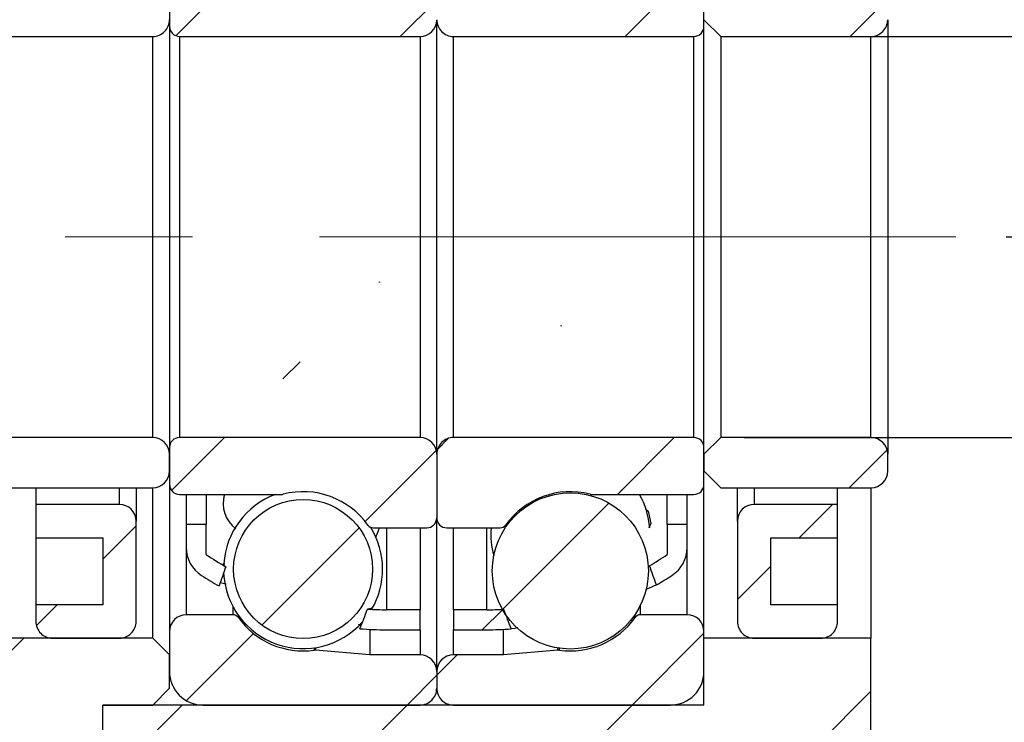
# Model space of a CAD drawing. Header units: millimetres. Extents: x 28 to 287, y 14 to 199.
# Tile 4 of 6: x 235 to 254, y 44 to 58. Entities that reach past the tile are written whole.
import ezdxf

# ---------------------------------------------------------------- set-up
doc = ezdxf.new("R2010")
doc.units = ezdxf.units.MM
doc.linetypes.add('CENTERX2', pattern=[20.319999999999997, 12.7, -2.54, 2.54, -2.54])
doc.layers.add('FORMAT', color=7, linetype='Continuous')
doc.styles.add('SLDTEXTSTYLE0', font='TXT', dxfattribs={"width": 0.75})
doc.dimstyles.new('SLDDIMSTYLE2', dxfattribs={"dimtxt": 3.5, "dimasz": 2.5, "dimexe": 0, "dimexo": 0.0625, "dimgap": 0.875, "dimtad": 1, "dimlfac": 1.5, "dimrnd": 1e-09, "dimzin": 12, "dimdsep": 46, "dimtxsty": 'SLDTEXTSTYLE0', "dimsah": 1, "dimcen": 0.09, "dimadec": 0, "dimazin": 3, "dimtfac": 1, "dimtofl": 0, "dimtmove": 0, "dimatfit": 3, "dimfxl": 0, "dimfrac": 2, "dimtolj": 1, "dimtzin": 12, "dimarcsym": 0})
doc.dimstyles.new('SLDDIMSTYLE4', dxfattribs={"dimtxt": 3.5, "dimasz": 2.5, "dimexe": 0, "dimexo": 0.0625, "dimgap": 0.875, "dimtad": 1, "dimlfac": 1.5, "dimrnd": 1e-09, "dimzin": 12, "dimdsep": 46, "dimtxsty": 'SLDTEXTSTYLE0', "dimsah": 1, "dimcen": 0.09, "dimadec": 0, "dimazin": 3, "dimtfac": 1, "dimtmove": 0, "dimatfit": 0, "dimfxl": 0, "dimfrac": 2, "dimtolj": 1, "dimtzin": 12, "dimarcsym": 0})
doc.dimstyles.new('SLDDIMSTYLE5', dxfattribs={"dimtxt": 3.5, "dimasz": 2.5, "dimexe": 0, "dimexo": 0.0625, "dimgap": 0.875, "dimtad": 1, "dimlfac": 1.5, "dimrnd": 1e-09, "dimzin": 12, "dimdsep": 46, "dimtxsty": 'SLDTEXTSTYLE0', "dimsah": 1, "dimcen": 0.09, "dimadec": 0, "dimazin": 3, "dimtol": 1, "dimtp": 0.02, "dimtm": 0.02, "dimtfac": 1, "dimtmove": 0, "dimatfit": 0, "dimfxl": 0, "dimfrac": 2, "dimtolj": 1, "dimarcsym": 0})
doc.dimstyles.new('SLDDIMSTYLE6', dxfattribs={"dimtxt": 3.5, "dimasz": 2.5, "dimexe": 0, "dimexo": 0.0625, "dimgap": 0.875, "dimtad": 1, "dimdec": 1, "dimlfac": 1.5, "dimrnd": 1e-09, "dimzin": 12, "dimdsep": 46, "dimtxsty": 'SLDTEXTSTYLE0', "dimsah": 1, "dimcen": 0.09, "dimadec": 0, "dimazin": 3, "dimtfac": 1, "dimtdec": 1, "dimtmove": 0, "dimatfit": 0, "dimfxl": 0, "dimfrac": 2, "dimtolj": 1, "dimtzin": 12, "dimarcsym": 0})
pattern_1 = [(45, (0, 0), (-2.245064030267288, 2.245064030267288), [])]

# ---------------------------------------------------------------- blocks, each defined once
blk = doc.blocks.new('_D_11')
at = {"layer": 'FORMAT', "color": 7}
for p, q in [((258.7604373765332, 58.00848453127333), (258.7604373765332, 69.35709404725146)), ((248.9659409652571, 58.00848453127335), (259.7604373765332, 58.00848453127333)), ((258.7604373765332, 58.00848453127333), (258.7604373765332, 50.00848453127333)), ((248.9659409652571, 50.00848453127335), (259.7604373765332, 50.00848453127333))]:
    blk.add_line(p, q, dxfattribs=at)
for points in [[(258.7604373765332, 58.00848453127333), (258.5104373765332, 55.50848453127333), (259.0104373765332, 55.50848453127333)], [(258.7604373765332, 50.00848453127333), (259.0104373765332, 52.50848453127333), (258.5104373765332, 52.50848453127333)]]:
    blk.add_solid(points, dxfattribs=at)
at = {"layer": 'FORMAT', "color": 7, "char_height": 3.5, "attachment_point": 1, "rotation": 90.0000000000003, "style": 'SLDTEXTSTYLE0'}
for s, insert in [('12', (254.1952281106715, 64.1848711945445)), ('%%c', (254.2487002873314, 58.90643379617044))]:
    blk.add_mtext(s, dxfattribs=dict(at, insert=insert))
blk = doc.blocks.new('_D_12')
at = {"layer": 'FORMAT', "color": 7}
for p, q in [((270.2746234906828, 54.00848453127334), (270.2746234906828, 59.50848453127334)), ((254.1955758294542, 54.00848453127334), (271.2746234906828, 54.00848453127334)), ((270.2746234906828, 54.00848453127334), (270.2746234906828, 37.34181786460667)), ((252.4992742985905, 37.34181786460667), (271.2746234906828, 37.34181786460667)), ((270.2746234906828, 37.34181786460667), (270.2746234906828, 31.84181786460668))]:
    blk.add_line(p, q, dxfattribs=at)
for points in [[(270.2746234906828, 54.00848453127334), (270.5246234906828, 56.50848453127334), (270.0246234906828, 56.50848453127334)], [(270.2746234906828, 37.34181786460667), (270.0246234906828, 34.84181786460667), (270.5246234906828, 34.84181786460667)]]:
    blk.add_solid(points, dxfattribs=at)
at = {"layer": 'FORMAT', "color": 7, "char_height": 3.5, "attachment_point": 1, "rotation": 90.00000000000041, "style": 'SLDTEXTSTYLE0'}
for s, insert in [('±0.02', (265.7628865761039, 45.7365557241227)), ('25', (265.7628865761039, 39.25183333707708))]:
    blk.add_mtext(s, dxfattribs=dict(at, insert=insert))
blk = doc.blocks.new('_D_13')
at = {"layer": 'FORMAT', "color": 7}
for p, q in [((248.1659409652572, 43.67515119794), (248.1659409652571, 31.0434513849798)), ((251.4992742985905, 36.34181786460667), (251.4992742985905, 31.04345138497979)), ((248.1659409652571, 32.0434513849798), (242.6659409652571, 32.04345138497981)), ((248.1659409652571, 32.0434513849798), (251.4992742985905, 32.04345138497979)), ((251.4992742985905, 32.04345138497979), (257.2357273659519, 32.04345138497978))]:
    blk.add_line(p, q, dxfattribs=at)
for points in [[(248.1659409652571, 32.0434513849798), (245.6659409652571, 32.2934513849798), (245.6659409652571, 31.7934513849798)], [(251.4992742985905, 32.04345138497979), (253.9992742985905, 31.79345138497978), (253.9992742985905, 32.29345138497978)]]:
    blk.add_solid(points, dxfattribs=at)
at = {"layer": 'FORMAT', "color": 7, "insert": (254.6496161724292, 36.55518829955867), "char_height": 3.5, "attachment_point": 1, "style": 'SLDTEXTSTYLE0'}
blk.add_mtext('5', dxfattribs=at)
blk = doc.blocks.new('_D_14')
at = {"layer": 'FORMAT', "color": 7}
for p, q in [((228.4326076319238, 45.60848453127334), (228.4326076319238, 31.04345138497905)), ((248.1659409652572, 43.67515119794), (248.1659409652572, 31.04345138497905)), ((228.4326076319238, 32.04345138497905), (222.9326076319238, 32.04345138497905)), ((228.4326076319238, 32.04345138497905), (248.1659409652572, 32.04345138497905)), ((248.1659409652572, 32.04345138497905), (253.6659409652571, 32.04345138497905))]:
    blk.add_line(p, q, dxfattribs=at)
for points in [[(228.4326076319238, 32.04345138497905), (225.9326076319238, 32.29345138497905), (225.9326076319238, 31.79345138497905)], [(248.1659409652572, 32.04345138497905), (250.6659409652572, 31.79345138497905), (250.6659409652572, 32.29345138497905)]]:
    blk.add_solid(points, dxfattribs=at)
at = {"layer": 'FORMAT', "color": 7, "char_height": 3.5, "attachment_point": 1, "style": 'SLDTEXTSTYLE0'}
for s, insert in [('(', (232.5729559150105, 36.55518829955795)), (')', (243.3451785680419, 36.5551882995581)), ('29.6', (234.2937892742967, 36.55518829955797))]:
    blk.add_mtext(s, dxfattribs=dict(at, insert=insert))

msp = doc.modelspace()

# ---------------------------------------------------------------- hatches: boundary and pattern name
at = {"layer": 'FORMAT', "linetype": 'Continuous', "lineweight": 18}
h = msp.add_hatch(dxfattribs=at)
h.set_pattern_fill('ANSI31', color=256, style=0)
h.set_pattern_definition(pattern_1)
edge = h.paths.add_edge_path(flags=0)
edge.add_line((237.4992742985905, 58.94181786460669), (237.4992742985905, 58.20848453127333))
edge.add_arc((237.6992742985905, 58.20848453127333), 0.2000000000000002, 180, 270.0000000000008)
edge.add_line((237.6992742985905, 58.00848453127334), (242.4992742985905, 58.00848453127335))
edge.add_arc((242.4992742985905, 58.34181786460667), 0.3333333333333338, 270.0000000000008, 360.0000000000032)
edge.add_line((242.8326076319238, 58.34181786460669), (242.8326076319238, 59.60848453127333))
edge.add_arc((242.6326076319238, 59.60848453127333), 0.2000000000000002, 0, 90)
edge.add_line((242.6326076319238, 59.80848453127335), (241.5663935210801, 59.80848453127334))
edge.add_arc((241.5663935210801, 59.67515119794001), 0.1333333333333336, 90, 144.4710803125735)
edge.add_arc((240.1659409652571, 60.67515119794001), 1.5875, 255.5861465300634, 324.47108031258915, ccw=False)
edge.add_arc((239.7375841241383, 59.00848453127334), 0.1333333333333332, 75.58614653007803, 90)
edge.add_line((239.7375841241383, 59.14181786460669), (237.6992742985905, 59.14181786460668))
edge.add_arc((237.6992742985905, 58.94181786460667), 0.2, 90, 179.9999999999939)
h = msp.add_hatch(dxfattribs=at)
h.set_pattern_fill('ANSI31', color=256, style=0)
h.set_pattern_definition(pattern_1)
edge = h.paths.add_edge_path(flags=0)
edge.add_line((243.1659409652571, 58.00848453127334), (247.9659409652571, 58.00848453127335))
edge.add_arc((247.9659409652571, 58.20848453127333), 0.2000000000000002, 270.0000000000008, 360.0000000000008)
edge.add_line((248.1659409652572, 58.20848453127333), (248.1659409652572, 58.94181786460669))
edge.add_arc((247.9659409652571, 58.94181786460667), 0.2, 6.106664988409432e-12, 90)
edge.add_line((247.9659409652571, 59.14181786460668), (245.9276311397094, 59.14181786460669))
edge.add_arc((245.9276311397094, 59.00848453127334), 0.1333333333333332, 90, 104.4138534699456)
edge.add_arc((245.4992742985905, 60.67515119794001), 1.5875, 215.5289196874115, 284.4138534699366, ccw=False)
edge.add_arc((244.0988217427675, 59.67515119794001), 0.1333333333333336, 35.52891968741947, 90)
edge.add_line((244.0988217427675, 59.80848453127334), (243.0326076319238, 59.80848453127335))
edge.add_arc((243.0326076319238, 59.60848453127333), 0.2000000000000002, 90, 180)
edge.add_line((242.8326076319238, 59.60848453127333), (242.8326076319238, 58.34181786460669))
edge.add_arc((243.1659409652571, 58.34181786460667), 0.3333333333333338, 179.9999999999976, 270.0000000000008)
h = msp.add_hatch(dxfattribs=at)
h.set_pattern_fill('ANSI31', color=256, style=0)
h.set_pattern_definition(pattern_1)
edge = h.paths.add_edge_path(flags=0)
edge.add_line((233.8326076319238, 58.34181786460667), (234.1659409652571, 58.00848453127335))
edge.add_line((234.1659409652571, 58.00848453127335), (237.1659409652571, 58.00848453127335))
edge.add_arc((237.1659409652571, 58.34181786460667), 0.3333333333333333, 270.0000000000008, 360.0000000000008)
edge.add_line((237.4992742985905, 58.34181786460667), (237.4992742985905, 58.67515119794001))
edge.add_arc((237.1659409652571, 58.67515119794), 0.3333333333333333, 1.221332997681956e-12, 90)
edge.add_line((237.1659409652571, 59.00848453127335), (234.1659409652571, 59.00848453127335))
edge.add_line((234.1659409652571, 59.00848453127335), (233.8326076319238, 58.67515119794))
edge.add_line((233.8326076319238, 58.67515119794), (233.8326076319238, 58.34181786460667))
h = msp.add_hatch(dxfattribs=at)
h.set_pattern_fill('ANSI31', color=256, style=0)
h.set_pattern_definition(pattern_1)
edge = h.paths.add_edge_path(flags=0)
edge.add_line((248.1659409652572, 58.34181786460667), (248.4992742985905, 58.00848453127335))
edge.add_line((248.4992742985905, 58.00848453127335), (251.4992742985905, 58.00848453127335))
edge.add_arc((251.4992742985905, 58.34181786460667), 0.3333333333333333, 270.0000000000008, 360.0000000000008)
edge.add_line((251.8326076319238, 58.34181786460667), (251.8326076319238, 58.67515119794))
edge.add_arc((251.4992742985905, 58.67515119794), 0.3333333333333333, 0, 90)
edge.add_line((251.4992742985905, 59.00848453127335), (248.4992742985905, 59.00848453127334))
edge.add_line((248.4992742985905, 59.00848453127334), (248.1659409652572, 58.67515119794))
edge.add_line((248.1659409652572, 58.67515119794), (248.1659409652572, 58.34181786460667))
h = msp.add_hatch(dxfattribs=at)
h.set_pattern_fill('ANSI31', color=256, style=0)
h.set_pattern_definition(pattern_1)
edge = h.paths.add_edge_path(flags=0)
edge.add_ellipse((243.0067097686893, 54.00848453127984), major_axis=(12.6166999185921, -33.7092138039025), ratio=0.0430639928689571, start_angle=77.20170762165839, end_angle=77.8638183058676, ccw=False)
edge.add_arc((243.8326076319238, 53.0160602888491), 6.840909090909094, 299.6532182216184, 302.6752865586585)
edge.add_arc((247.1659409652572, 47.81893046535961), 0.6666666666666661, 302.6752865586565, 360.0000000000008)
edge.add_line((247.8326076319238, 47.81893046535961), (247.8326076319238, 48.27515119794))
edge.add_line((247.8326076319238, 48.27515119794), (247.4326076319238, 48.27515119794))
edge.add_line((247.4326076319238, 48.27515119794), (247.4326076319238, 47.67515119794))
edge.add_arc((243.8326076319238, 53.0160602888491), 6.440909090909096, 300.2606474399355, 303.98164658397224, ccw=False)
h = msp.add_hatch(dxfattribs=at)
h.set_pattern_fill('ANSI31', color=256, style=0)
h.set_pattern_definition(pattern_1)
edge = h.paths.add_edge_path(flags=0)
edge.add_arc((238.4992742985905, 47.81893046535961), 0.6666666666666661, 180, 237.3247134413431)
edge.add_arc((241.8326076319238, 53.0160602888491), 6.840909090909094, 237.3247134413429, 240.7299847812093)
edge.add_ellipse((242.6585054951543, 54.00848453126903), major_axis=(-8.474217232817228, -22.61204219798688), ratio=0.06418801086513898, start_angle=288.2805213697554, end_angle=289.29917662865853, ccw=False)
edge.add_arc((241.8326076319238, 53.0160602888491), 6.440909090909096, 236.01835341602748, 240.1034406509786, ccw=False)
edge.add_line((238.2326076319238, 47.67515119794), (238.2326076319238, 48.27515119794))
edge.add_line((238.2326076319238, 48.27515119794), (237.8326076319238, 48.27515119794))
edge.add_line((237.8326076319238, 48.27515119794), (237.8326076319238, 47.81893046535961))
h = msp.add_hatch(dxfattribs=at)
h.set_pattern_fill('ANSI31', color=256, style=0)
h.set_pattern_definition(pattern_1)
edge = h.paths.add_edge_path(flags=0)
edge.add_arc((243.8326076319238, 53.0160602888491), 6.440909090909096, 270, 272.96346420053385, ccw=False)
edge.add_line((243.8326076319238, 46.57515119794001), (243.1659409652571, 46.57515119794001))
edge.add_line((243.1659409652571, 46.57515119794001), (243.1659409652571, 46.17515119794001))
edge.add_line((243.1659409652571, 46.17515119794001), (243.8326076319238, 46.17515119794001))
edge.add_arc((243.8326076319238, 53.0160602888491), 6.840909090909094, 270.0000000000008, 274.0543198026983)
edge.add_ellipse((243.0067097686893, 54.00848453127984), major_axis=(12.6166999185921, -33.7092138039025), ratio=0.0430639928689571, start_angle=281.79908568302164, end_angle=282.4821057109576, ccw=False)
h = msp.add_hatch(dxfattribs=at)
h.set_pattern_fill('ANSI31', color=256, style=0)
h.set_pattern_definition(pattern_1)
edge = h.paths.add_edge_path(flags=0)
edge.add_line((242.4992742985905, 46.17515119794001), (242.4992742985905, 46.57515119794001))
edge.add_line((242.4992742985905, 46.57515119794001), (241.8326076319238, 46.57515119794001))
edge.add_arc((241.8326076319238, 53.0160602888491), 6.440909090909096, 266.6226894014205, 270, ccw=False)
edge.add_ellipse((242.6585054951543, 54.00848453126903), major_axis=(-8.474217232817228, -22.61204219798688), ratio=0.06418801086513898, start_angle=71.1720487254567, end_angle=72.2218630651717, ccw=False)
edge.add_arc((241.8326076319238, 53.0160602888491), 6.840909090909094, 265.5128197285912, 270.0000000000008)
edge.add_line((241.8326076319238, 46.17515119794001), (242.4992742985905, 46.17515119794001))
h = msp.add_hatch(dxfattribs=at)
h.set_pattern_fill('ANSI31', color=256, style=0)
h.set_pattern_definition(pattern_1)
edge = h.paths.add_edge_path(flags=0)
edge.add_line((234.1659409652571, 50.00848453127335), (233.8326076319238, 49.67515119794))
edge.add_line((233.8326076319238, 49.67515119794), (233.8326076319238, 49.34181786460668))
edge.add_line((233.8326076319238, 49.34181786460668), (234.1659409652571, 49.00848453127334))
edge.add_line((234.1659409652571, 49.00848453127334), (237.1659409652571, 49.00848453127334))
edge.add_arc((237.1659409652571, 49.34181786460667), 0.3333333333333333, 270.0000000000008, 360.0000000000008)
edge.add_line((237.4992742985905, 49.34181786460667), (237.4992742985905, 49.67515119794))
edge.add_arc((237.1659409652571, 49.67515119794), 0.3333333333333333, 0, 90)
edge.add_line((237.1659409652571, 50.00848453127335), (234.1659409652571, 50.00848453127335))
h = msp.add_hatch(dxfattribs=at)
h.set_pattern_fill('ANSI31', color=256, style=0)
h.set_pattern_definition(pattern_1)
edge = h.paths.add_edge_path(flags=0)
edge.add_line((242.4992742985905, 50.00848453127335), (237.6992742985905, 50.00848453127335))
edge.add_arc((237.6992742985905, 49.80848453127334), 0.2000000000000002, 90, 180)
edge.add_line((237.4992742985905, 49.80848453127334), (237.4992742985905, 49.07515119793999))
edge.add_arc((237.6992742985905, 49.07515119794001), 0.2, 180.0000000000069, 270.0000000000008)
edge.add_line((237.6992742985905, 48.87515119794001), (239.7375841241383, 48.87515119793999))
edge.add_arc((239.7375841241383, 49.00848453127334), 0.1333333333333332, 270.0000000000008, 284.4138534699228)
edge.add_arc((240.1659409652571, 47.34181786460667), 1.5875, 35.52891968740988, 104.4138534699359, ccw=False)
edge.add_arc((241.5663935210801, 48.34181786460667), 0.1333333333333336, 215.5289196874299, 270.0000000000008)
edge.add_line((241.5663935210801, 48.20848453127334), (242.6326076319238, 48.20848453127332))
edge.add_arc((242.6326076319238, 48.40848453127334), 0.2000000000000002, 270.0000000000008, 360.0000000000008)
edge.add_line((242.8326076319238, 48.40848453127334), (242.8326076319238, 49.67515119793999))
edge.add_arc((242.4992742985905, 49.67515119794), 0.3333333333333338, 359.9999999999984, 450.0000000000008)
h = msp.add_hatch(dxfattribs=at)
h.set_pattern_fill('ANSI31', color=256, style=0)
h.set_pattern_definition(pattern_1)
edge = h.paths.add_edge_path(flags=0)
edge.add_line((248.1659409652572, 49.07515119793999), (248.1659409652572, 49.80848453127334))
edge.add_arc((247.9659409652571, 49.80848453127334), 0.2000000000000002, 0, 90)
edge.add_line((247.9659409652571, 50.00848453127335), (243.1659409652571, 50.00848453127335))
edge.add_arc((243.1659409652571, 49.67515119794), 0.3333333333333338, 90, 180.0000000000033)
edge.add_line((242.8326076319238, 49.67515119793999), (242.8326076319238, 48.40848453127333))
edge.add_arc((243.0326076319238, 48.40848453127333), 0.2000000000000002, 180, 270.0000000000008)
edge.add_line((243.0326076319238, 48.20848453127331), (244.0988217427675, 48.20848453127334))
edge.add_arc((244.0988217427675, 48.34181786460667), 0.1333333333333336, 270.0000000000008, 324.4710803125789)
edge.add_arc((245.4992742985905, 47.34181786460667), 1.5875, 75.58614653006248, 144.4710803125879, ccw=False)
edge.add_arc((245.9276311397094, 49.00848453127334), 0.1333333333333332, 255.5861465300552, 270.0000000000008)
edge.add_line((245.9276311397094, 48.87515119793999), (247.9659409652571, 48.87515119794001))
edge.add_arc((247.9659409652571, 49.07515119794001), 0.2, 270.0000000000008, 359.9999999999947)
h = msp.add_hatch(dxfattribs=at)
h.set_pattern_fill('ANSI31', color=256, style=0)
h.set_pattern_definition(pattern_1)
edge = h.paths.add_edge_path(flags=0)
edge.add_line((248.4992742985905, 50.00848453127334), (248.1659409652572, 49.67515119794))
edge.add_line((248.1659409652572, 49.67515119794), (248.1659409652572, 49.34181786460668))
edge.add_line((248.1659409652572, 49.34181786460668), (248.4992742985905, 49.00848453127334))
edge.add_line((248.4992742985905, 49.00848453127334), (251.4992742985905, 49.00848453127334))
edge.add_arc((251.4992742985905, 49.34181786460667), 0.3333333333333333, 270.0000000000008, 360.0000000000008)
edge.add_line((251.8326076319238, 49.34181786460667), (251.8326076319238, 49.67515119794))
edge.add_arc((251.4992742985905, 49.67515119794), 0.3333333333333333, 0, 90)
edge.add_line((251.4992742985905, 50.00848453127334), (248.4992742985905, 50.00848453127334))
h = msp.add_hatch(dxfattribs=at)
h.set_pattern_fill('ANSI31', color=256, style=0)
h.set_pattern_definition(pattern_1)
edge = h.paths.add_edge_path(flags=0)
edge.add_arc((240.1659409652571, 47.38676097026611), 1.386699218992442, 0, 360)
h = msp.add_hatch(dxfattribs=at)
h.set_pattern_fill('ANSI31', color=256, style=0)
h.set_pattern_definition(pattern_1)
edge = h.paths.add_edge_path(flags=0)
edge.add_arc((245.4992742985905, 47.34886742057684), 1.557630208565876, 0, 360)
h = msp.add_hatch(dxfattribs=at)
h.set_pattern_fill('ANSI31', color=256, style=0)
h.set_pattern_definition(pattern_1)
edge = h.paths.add_edge_path(flags=0)
edge.add_line((234.8326076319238, 48.00848453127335), (236.1659409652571, 48.00848453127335))
edge.add_line((236.1659409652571, 48.00848453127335), (236.1659409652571, 46.67515119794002))
edge.add_line((236.1659409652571, 46.67515119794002), (234.8326076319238, 46.67515119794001))
edge.add_line((234.8326076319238, 46.67515119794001), (234.8326076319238, 46.34181786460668))
edge.add_arc((235.1659409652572, 46.34181786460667), 0.3333333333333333, 179.9999999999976, 270.0000000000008)
edge.add_line((235.1659409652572, 46.00848453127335), (236.4992742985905, 46.00848453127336))
edge.add_arc((236.4992742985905, 46.34181786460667), 0.3333333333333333, 270.0000000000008, 360.0000000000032)
edge.add_line((236.8326076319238, 46.34181786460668), (236.8326076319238, 48.34181786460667))
edge.add_arc((236.4992742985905, 48.34181786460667), 0.3333333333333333, 0, 90)
edge.add_line((236.4992742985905, 48.67515119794), (234.8326076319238, 48.67515119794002))
edge.add_line((234.8326076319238, 48.67515119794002), (234.8326076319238, 48.00848453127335))
h = msp.add_hatch(dxfattribs=at)
h.set_pattern_fill('ANSI31', color=256, style=0)
h.set_pattern_definition(pattern_1)
edge = h.paths.add_edge_path(flags=0)
edge.add_line((250.8326076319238, 46.67515119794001), (249.4992742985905, 46.67515119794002))
edge.add_line((249.4992742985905, 46.67515119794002), (249.4992742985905, 48.00848453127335))
edge.add_line((249.4992742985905, 48.00848453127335), (250.8326076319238, 48.00848453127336))
edge.add_line((250.8326076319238, 48.00848453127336), (250.8326076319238, 48.67515119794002))
edge.add_line((250.8326076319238, 48.67515119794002), (249.1659409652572, 48.67515119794))
edge.add_arc((249.1659409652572, 48.34181786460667), 0.3333333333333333, 90, 180)
edge.add_line((248.8326076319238, 48.34181786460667), (248.8326076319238, 46.34181786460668))
edge.add_arc((249.1659409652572, 46.34181786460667), 0.3333333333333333, 179.9999999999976, 270.0000000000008)
edge.add_line((249.1659409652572, 46.00848453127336), (250.4992742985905, 46.00848453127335))
edge.add_arc((250.4992742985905, 46.34181786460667), 0.3333333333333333, 270.0000000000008, 360.0000000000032)
edge.add_line((250.8326076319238, 46.34181786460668), (250.8326076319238, 46.67515119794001))
h = msp.add_hatch(dxfattribs=at)
h.set_pattern_fill('ANSI31', color=256, style=0)
h.set_pattern_definition(pattern_1)
edge = h.paths.add_edge_path(flags=0)
edge.add_line((238.1659409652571, 44.67515119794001), (242.4992742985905, 44.67515119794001))
edge.add_arc((242.4992742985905, 45.00848453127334), 0.3333333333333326, 270.0000000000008, 360.0000000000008)
edge.add_line((242.8326076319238, 45.00848453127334), (242.8326076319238, 45.34181786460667))
edge.add_arc((242.4992742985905, 45.34181786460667), 0.3333333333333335, 0, 90)
edge.add_line((242.4992742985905, 45.67515119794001), (241.4992742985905, 45.67515119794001))
edge.add_line((241.4992742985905, 45.67515119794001), (240.4138651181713, 45.77011219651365))
edge.add_arc((240.4022443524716, 45.63728623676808), 0.1333333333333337, 84.99999999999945, 97.89274711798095)
edge.add_arc((240.1659409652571, 47.34181786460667), 1.5875, 215.5289196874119, 277.8927471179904, ccw=False)
edge.add_arc((238.7654884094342, 46.34181786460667), 0.133333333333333, 35.52891968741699, 90)
edge.add_line((238.7654884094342, 46.47515119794), (237.8326076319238, 46.47515119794))
edge.add_arc((237.8326076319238, 46.14181786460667), 0.3333333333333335, 90, 180)
edge.add_line((237.4992742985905, 46.14181786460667), (237.4992742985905, 45.34181786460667))
edge.add_arc((238.1659409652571, 45.34181786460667), 0.6666666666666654, 180, 270.0000000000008)
h = msp.add_hatch(dxfattribs=at)
h.set_pattern_fill('ANSI31', color=256, style=0)
h.set_pattern_definition(pattern_1)
edge = h.paths.add_edge_path(flags=0)
edge.add_line((242.8326076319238, 45.34181786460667), (242.8326076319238, 45.00848453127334))
edge.add_arc((243.1659409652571, 45.00848453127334), 0.3333333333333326, 180, 270.0000000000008)
edge.add_line((243.1659409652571, 44.67515119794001), (247.4992742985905, 44.67515119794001))
edge.add_arc((247.4992742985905, 45.34181786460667), 0.6666666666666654, 270.0000000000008, 360.0000000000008)
edge.add_line((248.1659409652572, 45.34181786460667), (248.1659409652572, 46.14181786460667))
edge.add_arc((247.8326076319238, 46.14181786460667), 0.3333333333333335, 0, 89.99999999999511)
edge.add_line((247.8326076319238, 46.47515119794), (246.8997268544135, 46.47515119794))
edge.add_arc((246.8997268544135, 46.34181786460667), 0.133333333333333, 90, 144.4710803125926)
edge.add_arc((245.4992742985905, 47.34181786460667), 1.5875, 262.1072528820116, 324.4710803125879, ccw=False)
edge.add_arc((245.262970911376, 45.63728623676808), 0.1333333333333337, 82.10725288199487, 95.00000000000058)
edge.add_line((245.2513501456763, 45.77011219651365), (244.1659409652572, 45.67515119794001))
edge.add_line((244.1659409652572, 45.67515119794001), (243.1659409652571, 45.67515119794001))
edge.add_arc((243.1659409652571, 45.34181786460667), 0.3333333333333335, 90, 180)
h = msp.add_hatch(dxfattribs=at)
h.set_pattern_fill('ANSI31', color=256, style=0)
h.set_pattern_definition(pattern_1)
h.paths.add_polyline_path([(237.4992742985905, 45.67515119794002), (237.1659409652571, 46.00848453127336), (232.1659409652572, 46.00848453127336), (231.8326076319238, 45.67515119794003), (231.8326076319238, 43.00848453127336), (232.1659409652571, 42.67515119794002), (235.8326076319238, 42.67515119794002), (236.1659409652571, 43.00848453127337), (236.1659409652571, 44.67515119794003), (237.1659409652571, 44.67515119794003), (237.4992742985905, 45.00848453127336)], flags=0)
h = msp.add_hatch(dxfattribs=at)
h.set_pattern_fill('ANSI31', color=256, style=0)
h.set_pattern_definition(pattern_1)
h.paths.add_polyline_path([(236.1659409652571, 44.67515119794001), (236.1659409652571, 37.34181786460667), (251.4992742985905, 37.34181786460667), (251.4992742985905, 46.00848453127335), (248.1659409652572, 46.00848453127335), (248.1659409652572, 44.67515119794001)], flags=0)

# ---------------------------------------------------------------- linework, layer by layer
at = {"color": 7, "linetype": 'Continuous', "lineweight": 25}
for p, q in [((237.499273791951, 58.94181786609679), (237.499273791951, 58.2084845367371)), ((248.1659409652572, 58.2084845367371), (248.1659409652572, 58.94181786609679)), ((237.499273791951, 58.2084845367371), (237.499273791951, 49.80848452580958)), ((242.8326073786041, 49.67515110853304), (242.8326073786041, 58.34181795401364)), ((248.499274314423, 58.00848456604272), (248.1659409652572, 58.34181795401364)), ((248.1659409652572, 49.80848452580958), (248.1659409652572, 58.2084845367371)), ((251.8326076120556, 58.34181795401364), (251.8326076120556, 49.67515110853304)), ((234.1659411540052, 58.00848456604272), (237.1659410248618, 58.00848456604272)), ((237.1659410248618, 50.00848449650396), (237.1659410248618, 58.00848456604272)), ((237.699274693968, 58.00848456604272), (242.4992739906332, 58.00848456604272)), ((237.699274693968, 58.00848456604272), (237.699274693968, 50.00848449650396)), ((242.4992739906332, 58.00848456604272), (242.4992739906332, 50.00848449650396)), ((243.1659410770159, 58.00848456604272), (247.9659409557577, 58.00848456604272)), ((243.1659410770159, 50.00848449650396), (243.1659410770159, 58.00848456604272)), ((247.9659409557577, 50.00848449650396), (247.9659409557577, 58.00848456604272)), ((248.499274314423, 58.00848456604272), (251.4992742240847, 58.00848456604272)), ((248.499274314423, 58.00848456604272), (248.499274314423, 50.00848449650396)), ((251.4992742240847, 50.00848449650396), (251.4992742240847, 58.00848456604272)), ((237.1659410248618, 50.00848449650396), (234.1659411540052, 50.00848449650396)), ((242.4992739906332, 50.00848449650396), (237.699274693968, 50.00848449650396)), ((247.9659409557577, 50.00848449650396), (243.1659410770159, 50.00848449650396)), ((248.1659409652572, 49.67515110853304), (248.499274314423, 50.00848449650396)), ((251.4992742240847, 50.00848449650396), (248.499274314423, 50.00848449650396)), ((237.499273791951, 49.80848452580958), (237.499273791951, 49.07515119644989)), ((248.1659409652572, 49.07515119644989), (248.1659409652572, 49.80848452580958)), ((237.499273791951, 49.34181772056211), (237.499273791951, 49.67515110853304)), ((242.8326073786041, 49.67515110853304), (242.8326073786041, 48.4084847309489)), ((248.1659409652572, 49.67515110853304), (248.1659409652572, 49.34181772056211)), ((251.8326076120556, 49.34181772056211), (251.8326076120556, 49.67515110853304)), ((248.499274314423, 49.00848464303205), (248.1659409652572, 49.34181772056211)), ((234.1659411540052, 49.00848464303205), (237.1659410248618, 49.00848464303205)), ((234.8326079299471, 49.00848464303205), (234.8326079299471, 48.67515094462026)), ((236.8326070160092, 49.00848464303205), (236.8326070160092, 48.34181755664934)), ((237.1659410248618, 46.00848446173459), (237.1659410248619, 49.00848464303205)), ((237.4992737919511, 49.07515119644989), (237.499273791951, 46.14181756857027)), ((248.1659409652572, 46.14181756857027), (248.1659409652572, 49.07515119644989)), ((248.499274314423, 49.00848464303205), (251.4992742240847, 49.00848464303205)), ((248.8326076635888, 48.34181755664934), (248.8326076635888, 49.00848464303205)), ((250.8326077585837, 48.67515094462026), (250.8326077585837, 49.00848464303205)), ((251.4992742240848, 49.00848464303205), (251.4992742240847, 46.00848446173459)), ((237.699274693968, 48.87515122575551), (239.7375840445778, 48.87515122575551)), ((237.8326078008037, 48.87515122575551), (237.8326078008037, 48.2751510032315)), ((238.2326077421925, 48.87515122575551), (238.2326077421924, 48.2751510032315)), ((245.9276311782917, 48.87515122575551), (247.9659409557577, 48.87515122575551)), ((247.4326076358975, 48.2751510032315), (247.4326076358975, 48.87515122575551)), ((247.8326076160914, 48.2751510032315), (247.8326076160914, 48.87515122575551)), ((234.8326079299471, 48.67515094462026), (234.8326079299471, 48.00848478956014)), ((236.49927424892, 48.67515094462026), (234.8326079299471, 48.67515094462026)), ((250.8326077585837, 48.67515094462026), (249.1659409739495, 48.67515094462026)), ((250.8326077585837, 48.00848478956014), (250.8326077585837, 48.67515094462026)), ((236.8326070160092, 46.34181784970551), (236.8326070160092, 48.34181755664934)), ((242.8326073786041, 45.34181768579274), (242.8326073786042, 48.4084847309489)), ((248.8326076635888, 48.34181755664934), (248.8326076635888, 46.34181784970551)), ((237.8326078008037, 48.2751510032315), (237.8326078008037, 47.81893022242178)), ((238.2326077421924, 48.2751510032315), (237.8326078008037, 48.2751510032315)), ((238.2326077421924, 47.67515140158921), (238.2326077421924, 48.2751510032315)), ((241.5663936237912, 48.20848444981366), (242.6326077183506, 48.20848444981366)), ((242.4992739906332, 48.20848444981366), (242.4992739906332, 46.57515140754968)), ((243.0326076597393, 48.20848444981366), (244.0988217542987, 48.20848444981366)), ((243.1659410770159, 46.57515140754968), (243.1659410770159, 48.20848444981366)), ((247.4326076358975, 48.2751510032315), (247.4326076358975, 47.67515140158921)), ((247.8326076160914, 48.2751510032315), (247.4326076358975, 48.2751510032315)), ((247.8326076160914, 47.81893022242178), (247.8326076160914, 48.2751510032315)), ((234.8326079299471, 48.00848478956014), (236.1659414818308, 48.00848478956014)), ((234.8326079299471, 48.00848478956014), (234.8326079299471, 46.67515123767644)), ((236.1659414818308, 48.00848478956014), (236.1659414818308, 46.67515123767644)), ((249.4992743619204, 48.00848478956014), (250.8326077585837, 48.00848478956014)), ((249.4992743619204, 46.67515123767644), (249.4992743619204, 48.00848478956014)), ((250.8326077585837, 46.67515123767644), (250.8326077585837, 48.00848478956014)), ((238.6319259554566, 47.0862630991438), (238.5089988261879, 47.10880793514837)), ((234.8326079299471, 46.67515123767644), (234.8326079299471, 46.34181784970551)), ((236.1659414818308, 46.67515123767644), (234.8326079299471, 46.67515123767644)), ((242.4992739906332, 46.57515140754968), (241.832607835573, 46.57515140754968)), ((242.4992739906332, 46.17515146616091), (242.4992739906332, 46.57515140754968)), ((243.1659410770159, 46.57515140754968), (243.1659410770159, 46.17515146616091)), ((243.8326075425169, 46.57515140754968), (243.1659410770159, 46.57515140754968)), ((250.8326077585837, 46.67515123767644), (249.4992743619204, 46.67515123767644)), ((250.8326077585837, 46.34181784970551), (250.8326077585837, 46.67515123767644)), ((238.7654881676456, 46.47515095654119), (237.8326078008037, 46.47515095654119)), ((247.8326076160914, 46.47515095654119), (246.8997268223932, 46.47515095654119)), ((241.3205412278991, 46.25408664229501), (241.2684374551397, 46.27881946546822)), ((241.4992744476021, 46.18327694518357), (241.4992744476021, 45.67515107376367)), ((244.1659409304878, 45.67515107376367), (244.1659409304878, 46.18327694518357)), ((237.1659410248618, 46.00848446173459), (232.1659408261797, 46.00848446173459)), ((235.1659406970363, 46.00848446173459), (236.49927424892, 46.00848446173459)), ((237.1659410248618, 46.00848446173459), (237.499273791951, 45.67515107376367)), ((237.499273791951, 46.14181756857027), (237.499273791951, 45.34181768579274)), ((241.832607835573, 46.17515146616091), (242.4992739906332, 46.17515146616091)), ((243.1659410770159, 46.17515146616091), (243.8326075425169, 46.17515146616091)), ((248.1659409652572, 45.34181768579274), (248.1659409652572, 46.14181756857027)), ((248.1659409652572, 44.67515090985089), (248.1659409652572, 46.00848446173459)), ((251.4992742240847, 46.00848446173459), (248.1659409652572, 46.00848446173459)), ((249.1659409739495, 46.00848446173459), (250.4992743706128, 46.00848446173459)), ((251.4992742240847, 37.34181761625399), (251.4992742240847, 46.00848446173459)), ((237.499273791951, 45.00848429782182), (237.499273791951, 45.67515107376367)), ((241.4992744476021, 45.67515107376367), (240.4138651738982, 45.77011244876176)), ((242.4992739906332, 45.67515107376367), (241.4992744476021, 45.67515107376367)), ((244.1659409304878, 45.67515107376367), (243.1659410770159, 45.67515107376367)), ((245.2513502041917, 45.77011244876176), (244.1659409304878, 45.67515107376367)), ((242.8326073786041, 45.34181768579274), (242.8326073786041, 45.00848429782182)), ((237.499273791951, 45.00848429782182), (237.1659410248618, 44.67515090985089)), ((236.1659414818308, 44.67515090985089), (237.1659410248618, 44.67515090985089)), ((236.1659414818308, 43.00848459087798), (236.1659414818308, 44.67515090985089)), ((248.1659409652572, 44.67515090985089), (236.1659414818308, 44.67515090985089)), ((236.1659414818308, 37.34181761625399), (236.1659414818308, 44.67515090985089)), ((238.1659411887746, 44.67515090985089), (242.4992739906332, 44.67515090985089)), ((243.1659410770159, 44.67515090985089), (247.4992742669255, 44.67515090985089))]:
    msp.add_line(p, q, dxfattribs=at)
at = {"color": 8, "linetype": 'Continuous', "lineweight": 25}
for p, q in [((236.49927424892, 48.67515094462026), (236.49927424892, 49.00848464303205)), ((249.1659409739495, 49.00848464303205), (249.1659409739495, 48.67515094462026)), ((241.8326078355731, 48.20848444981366), (241.832607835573, 46.57515140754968)), ((243.8326075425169, 46.57515140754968), (243.8326075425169, 48.20848444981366)), ((237.8326078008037, 47.81893022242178), (237.8326078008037, 46.47515095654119)), ((247.8326076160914, 46.47515095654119), (247.8326076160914, 47.81893022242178)), ((238.7654881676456, 46.63917238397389), (238.7654881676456, 46.47515095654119)), ((246.8997268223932, 46.47515095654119), (246.8997268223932, 46.66699906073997)), ((238.8739978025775, 46.46424268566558), (238.8739978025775, 46.4192995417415)), ((246.7912172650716, 46.4192995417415), (246.7912172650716, 46.47875517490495)), ((242.4992739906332, 46.17515146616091), (242.4992739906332, 45.67515107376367)), ((243.1659410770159, 45.67515107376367), (243.1659410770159, 46.17515146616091)), ((240.383934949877, 45.81429935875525), (240.383934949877, 45.76935621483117)), ((240.4138651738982, 45.81873990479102), (240.4138651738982, 45.77011244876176)), ((245.2513502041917, 45.77011244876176), (245.2513502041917, 45.81109436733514)), ((245.2812801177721, 45.76935621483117), (245.2812801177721, 45.80656689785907))]:
    msp.add_line(p, q, dxfattribs=at)
at = {"color": 7, "linetype": 'Continuous', "lineweight": 25, "flags": 128}
for points in [[(238.5919411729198, 48.86689815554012), (238.5848320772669, 48.80260678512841), (238.5846737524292, 48.80084317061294)], [(246.9973557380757, 48.58859506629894), (247.0544113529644, 48.54033703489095), (247.1028139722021, 48.2949875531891), (247.0659914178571, 48.20422333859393)], [(241.6201340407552, 48.02353247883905), (241.6522137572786, 48.10249683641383), (241.6877871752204, 48.20848444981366)], [(238.6222290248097, 47.43226433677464), (238.610804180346, 47.43897917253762), (238.5624014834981, 47.49082403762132), (238.6007105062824, 47.48928549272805)], [(247.2171424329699, 47.07106577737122), (247.0620987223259, 46.99884916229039), (247.0049092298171, 46.97596905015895)], [(241.5312902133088, 46.60597073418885), (241.5357512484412, 46.60327734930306), (241.4685588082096, 46.58560457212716), (241.4531671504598, 46.58633783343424)], [(244.4483322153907, 46.21301159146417), (244.3912837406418, 46.20164076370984), (244.3162750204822, 46.19227103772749)]]:
    msp.add_lwpolyline(points, dxfattribs=at)
at = {"color": 7, "linetype": 'Continuous', "lineweight": 25}
for centre, radius in [((240.1659409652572, 47.38676097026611), 1.386699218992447), ((245.4992742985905, 47.34886742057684), 1.557630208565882)]:
    msp.add_circle(centre, radius, dxfattribs=at)
for centre, radius, start, end in [((237.1659409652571, 58.34181786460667), 0.3333333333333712, 270.0000000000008, 6.65626483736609e-11), ((237.6992742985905, 58.20848453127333), 0.1999999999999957, 179.999999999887, 270.0000000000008), ((242.4992742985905, 58.34181786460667), 0.3333333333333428, 270.0000000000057, 2.517842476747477e-12), ((243.1659409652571, 58.34181786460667), 0.3333333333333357, 179.9999999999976, 270.0000000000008), ((247.9659409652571, 58.20848453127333), 0.2000000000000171, 270.0000000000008, 1.424888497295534e-10), ((251.4992742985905, 58.34181786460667), 0.3333333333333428, 270.0000000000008, 9.159997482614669e-11), ((237.1659409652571, 49.67515119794), 0.3333333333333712, 6.65626483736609e-11, 90), ((237.6992742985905, 49.80848453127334), 0.2000000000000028, 90, 179.999999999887), ((242.4992742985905, 49.67515119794), 0.3333333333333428, 359.9999999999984, 89.99999999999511), ((243.1659409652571, 49.67515119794), 0.3333333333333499, 90, 180.0000000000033), ((247.9659409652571, 49.80848453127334), 0.2000000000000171, 1.424888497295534e-10, 90), ((251.4992742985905, 49.67515119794), 0.3333333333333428, 9.159997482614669e-11, 90), ((237.1659409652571, 49.34181786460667), 0.3333333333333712, 270.0000000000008, 0), ((251.4992742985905, 49.34181786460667), 0.3333333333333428, 270.0000000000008, 6.106664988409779e-13), ((237.6992742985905, 49.07515119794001), 0.2000000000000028, 180.000000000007, 270.0000000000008), ((240.1659409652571, 47.34181786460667), 1.587500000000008, 35.52891968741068, 104.4138534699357), ((245.4992742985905, 47.34181786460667), 1.587499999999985, 75.58614653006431, 144.4710803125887), ((247.9659409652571, 49.07515119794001), 0.2000000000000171, 270.0000000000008, 359.9999999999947), ((239.2283459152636, 48.70328239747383), 0.6586201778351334, 164.8733901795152, 231.7944971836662), ((240.1659409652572, 47.38676097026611), 1.587500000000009, 110.3528290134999, 176.21478901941), ((239.7375841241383, 49.00848453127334), 0.1333333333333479, 270.0000000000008, 284.4138534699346), ((245.9276311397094, 49.00848453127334), 0.133333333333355, 255.5861465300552, 270.0000000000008), ((245.4992742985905, 48.08783519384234), 1.587499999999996, 4.289385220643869, 29.73222187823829), ((236.4992742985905, 48.34181786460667), 0.3333333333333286, 6.473064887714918e-11, 90), ((249.1659409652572, 48.34181786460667), 0.3333333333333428, 90, 179.9999999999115), ((242.6326076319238, 48.40848453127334), 0.2000000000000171, 270.0000000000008, 1.251866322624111e-10), ((243.0326076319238, 48.40848453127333), 0.2000000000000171, 179.9999999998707, 270.0000000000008), ((241.5663935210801, 48.34181786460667), 0.1333333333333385, 215.5289196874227, 270.0000000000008), ((240.1659409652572, 47.38676097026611), 1.587500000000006, 0, 31.54260713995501), ((245.4992742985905, 48.08783519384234), 1.587500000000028, 175.6413418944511, 195.8301443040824), ((244.0988217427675, 48.34181786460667), 0.1333333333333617, 270.0000000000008, 324.471080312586), ((238.4992742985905, 47.81893046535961), 0.6666666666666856, 179.9999999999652, 237.324713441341), ((247.1659409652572, 47.81893046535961), 0.666666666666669, 302.6752865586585, 4.152532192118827e-11), ((241.8326076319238, 53.0160602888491), 6.440909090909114, 236.0183534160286, 240.1034406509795), ((243.8326076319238, 53.0160602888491), 6.440909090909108, 300.2606474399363, 303.9816465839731), ((240.1659409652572, 47.38676097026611), 1.587500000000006, 329.8747345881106, 0), ((241.8326076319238, 53.0160602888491), 6.840909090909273, 237.3247134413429, 240.7299847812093), ((240.1659409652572, 47.38676097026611), 1.587499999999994, 182.6872117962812, 318.2964378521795), ((243.8326076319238, 53.0160602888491), 6.840909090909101, 299.6532182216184, 302.6752865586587), ((241.8326076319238, 53.0160602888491), 6.440909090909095, 266.6226894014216, 270.0000000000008), ((243.8326076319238, 53.0160602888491), 6.440909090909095, 270.0000000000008, 272.9634642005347), ((237.8326076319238, 46.14181786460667), 0.3333333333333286, 90, 179.9999999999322), ((238.7654884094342, 46.34181786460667), 0.1333333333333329, 35.52891968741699, 90), ((240.1659409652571, 47.34181786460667), 1.587500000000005, 215.5289196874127, 277.8927471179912), ((245.4992742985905, 47.34181786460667), 1.587500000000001, 262.1072528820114, 324.4710803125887), ((246.8997268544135, 46.34181786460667), 0.1333333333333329, 90, 144.4710803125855), ((247.8326076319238, 46.14181786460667), 0.3333333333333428, 8.488264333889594e-11, 90), ((235.1659409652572, 46.34181786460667), 0.3333333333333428, 179.9999999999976, 270.0000000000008), ((236.4992742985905, 46.34181786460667), 0.3333333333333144, 270.0000000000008, 2.517842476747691e-12), ((241.8326076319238, 53.0160602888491), 6.840909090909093, 265.5128197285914, 270.0000000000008), ((243.8326076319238, 53.0160602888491), 6.840909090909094, 270.0000000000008, 274.0543198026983), ((249.1659409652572, 46.34181786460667), 0.3333333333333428, 179.9999999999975, 270.0000000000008), ((250.4992742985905, 46.34181786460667), 0.3333333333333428, 270.0000000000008, 2.442665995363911e-12), ((240.4022443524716, 45.63728623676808), 0.1333333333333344, 84.99999999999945, 97.89274711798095), ((242.4992742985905, 45.34181786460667), 0.3333333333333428, 6.106664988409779e-13, 89.99999999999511), ((243.1659409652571, 45.34181786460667), 0.3333333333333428, 90, 180), ((245.262970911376, 45.63728623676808), 0.1333333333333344, 82.10725288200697, 95.00000000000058), ((238.1659409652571, 45.34181786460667), 0.6666666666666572, 179.9999999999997, 270.0000000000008), ((247.4992742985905, 45.34181786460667), 0.6666666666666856, 270.0000000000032, 3.053332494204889e-13), ((242.4992742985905, 45.00848453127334), 0.3333333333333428, 270.0000000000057, 7.572264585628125e-11), ((243.1659409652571, 45.00848453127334), 0.3333333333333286, 179.9999999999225, 270.0000000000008)]:
    msp.add_arc(centre, radius, start, end, dxfattribs=at)
for centre, major_axis, ratio, start_param, end_param in [((242.6585054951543, 54.00848453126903), (-8.474217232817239, -22.61204219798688), 0.06418801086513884, 5.031444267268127, 5.049223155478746), ((243.0067097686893, 54.00848453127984), (12.61669991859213, -33.70921380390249), 0.04306399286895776, 1.347423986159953, 1.358979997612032), ((242.6585054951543, 54.00848453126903), (-8.474217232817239, -22.61204219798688), 0.06418801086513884, 1.242186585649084, 1.260509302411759), ((243.0067097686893, 54.00848453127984), (12.61669991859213, -33.70921380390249), 0.04306399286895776, 4.918321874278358, 4.930242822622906)]:
    msp.add_ellipse(centre, major_axis=major_axis, ratio=ratio, start_param=start_param, end_param=end_param, dxfattribs=at)
at = {"layer": 'FORMAT', "color": 7, "linetype": 'CENTERX2', "lineweight": 18}
msp.add_line((253.1955758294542, 54.00848453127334), (194.1659409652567, 54.00848453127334), dxfattribs=at)

# ---------------------------------------------------------------- dimensions: what is measured, and where the dimension line sits
at = {"layer": 'FORMAT', "color": 7}
dim = msp.add_linear_dim(base=(258.7604373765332, 50.00848453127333), p1=(247.9659409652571, 58.00848453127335), p2=(247.9659409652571, 50.00848453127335), angle=90.0000000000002, text='%%c<>', dimstyle='SLDDIMSTYLE2', dxfattribs=at)
dim.commit()
dim.dimension.update_dxf_attribs({"geometry": '_D_11', "text_midpoint": (258.7604373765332, 64.13176392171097), "dimtype": 160})
dim = msp.add_linear_dim(base=(270.2746234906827, 37.34181786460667), p1=(253.1955758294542, 54.00848453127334), p2=(251.4992742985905, 37.34181786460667), angle=90.0000000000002, dimstyle='SLDDIMSTYLE5', dxfattribs=at)
dim.commit()
dim.dimension.update_dxf_attribs({"geometry": '_D_12', "text_midpoint": (270.2746234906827, 48.29106956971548), "dimtype": 160})
dim = msp.add_linear_dim(base=(248.1659409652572, 32.04345138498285), p1=(228.4326076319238, 46.60848453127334), p2=(248.1659409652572, 44.67515119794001), text='(<>)', dimstyle='SLDDIMSTYLE6', dxfattribs=at)
dim.commit()
dim.dimension.update_dxf_attribs({"geometry": '_D_14', "text_midpoint": (238.8194840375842, 32.04345138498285), "dimtype": 160})
dim = msp.add_linear_dim(base=(251.4992742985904, 32.0434513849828), p1=(248.1659409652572, 44.67515119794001), p2=(251.4992742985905, 37.34181786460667), dimstyle='SLDDIMSTYLE4', dxfattribs=at)
dim.commit()
dim.dimension.update_dxf_attribs({"geometry": '_D_13', "text_midpoint": (255.9426717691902, 32.04345138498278), "dimtype": 160})

doc.saveas('drawing.dxf')
